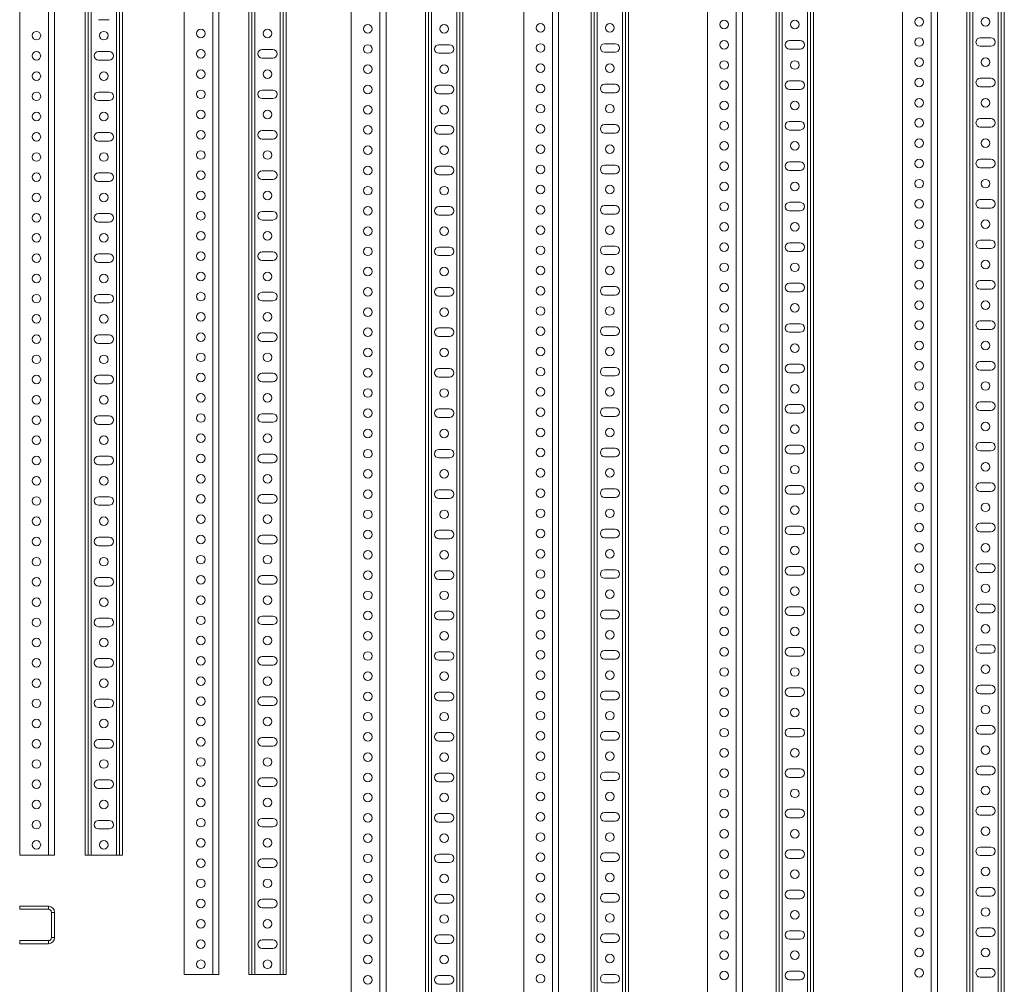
# Model space of a CAD drawing. Header units: millimetres. Extents: x -2 to 2565, y -5169 to 295.
# Tile 2 of 11: x -2 to 972, y -4028 to -3074. Entities that reach past the tile are written whole.
import ezdxf

# ---------------------------------------------------------------- set-up
doc = ezdxf.new("R2010")
doc.units = ezdxf.units.MM

msp = doc.modelspace()

# ---------------------------------------------------------------- linework, layer by layer
at = {"color": 7, "linetype": 'Continuous', "lineweight": 15}
for p, q in [((326.02, -2093.22), (326.02, -4133.22)), ((360.52, -2093.22), (360.52, -4133.22)), ((399.61, -2093.22), (399.61, -4133.22)), ((402.61, -2093.22), (402.61, -4133.22)), ((433.61, -2093.22), (433.61, -4133.22)), ((436.61, -2093.22), (436.61, -4133.22)), ((496.69, -2092.18), (496.69, -4252.18)), ((531.19, -2092.18), (531.19, -4252.18)), ((563.51, -2092.18), (563.51, -4252.18)), ((566.51, -2092.18), (566.51, -4252.18)), ((597.51, -2092.18), (597.51, -4252.18)), ((600.51, -2092.18), (600.51, -4252.18)), ((678.49, -2089.01), (678.49, -4369.01)), ((712.99, -2089.01), (712.99, -4369.01)), ((746.28, -2089.01), (746.28, -4369.01)), ((749.28, -2089.01), (749.28, -4369.01)), ((780.28, -2089.01), (780.28, -4369.01)), ((783.28, -2089.01), (783.28, -4369.01)), ((871.37, -2086.3), (871.37, -4486.3)), ((905.87, -2086.3), (905.87, -4486.3)), ((935.07, -2086.3), (935.07, -4486.3)), ((938.07, -2086.3), (938.07, -4486.3)), ((969.07, -2086.3), (969.07, -4486.3)), ((972.07, -2086.3), (972.07, -4486.3)), ((-1.83, -2099.98), (-1.83, -3899.98)), ((32.67, -2099.98), (32.67, -3899.98)), ((62.86, -2099.98), (62.86, -3899.98)), ((65.86, -2099.98), (65.86, -3899.98)), ((96.86, -2099.98), (96.86, -3899.98)), ((99.86, -2099.98), (99.86, -3899.98)), ((160.74, -2097.98), (160.74, -4017.98)), ((195.24, -2097.98), (195.24, -4017.98)), ((224.74, -2097.98), (224.74, -4017.98)), ((227.74, -2097.98), (227.74, -4017.98)), ((258.74, -2097.98), (258.74, -4017.98)), ((261.74, -2097.98), (261.74, -4017.98)), ((76.11, -3074.23), (86.61, -3074.23)), ((770.03, -3094.76), (759.53, -3094.76)), ((958.82, -3092.05), (948.32, -3092.05)), ((86.61, -3105.73), (76.11, -3105.73)), ((248.49, -3103.73), (237.99, -3103.73)), ((423.36, -3098.97), (412.86, -3098.97)), ((587.26, -3097.93), (576.76, -3097.93)), ((576.76, -3106.43), (587.26, -3106.43)), ((759.53, -3103.26), (770.03, -3103.26)), ((948.32, -3100.55), (958.82, -3100.55)), ((76.11, -3114.23), (86.61, -3114.23)), ((237.99, -3112.23), (248.49, -3112.23)), ((412.86, -3107.47), (423.36, -3107.47)), ((770.03, -3134.76), (759.53, -3134.76)), ((958.82, -3132.05), (948.32, -3132.05)), ((248.49, -3143.73), (237.99, -3143.73)), ((423.36, -3138.97), (412.86, -3138.97)), ((587.26, -3137.93), (576.76, -3137.93)), ((759.53, -3143.26), (770.03, -3143.26)), ((948.32, -3140.55), (958.82, -3140.55)), ((86.61, -3145.73), (76.11, -3145.73)), ((76.11, -3154.23), (86.61, -3154.23)), ((237.99, -3152.23), (248.49, -3152.23)), ((412.86, -3147.47), (423.36, -3147.47)), ((576.76, -3146.43), (587.26, -3146.43)), ((770.03, -3174.76), (759.53, -3174.76)), ((958.82, -3172.05), (948.32, -3172.05)), ((248.49, -3183.73), (237.99, -3183.73)), ((423.36, -3178.97), (412.86, -3178.97)), ((587.26, -3177.93), (576.76, -3177.93)), ((759.53, -3183.26), (770.03, -3183.26)), ((948.32, -3180.55), (958.82, -3180.55)), ((86.61, -3185.73), (76.11, -3185.73)), ((76.11, -3194.23), (86.61, -3194.23)), ((237.99, -3192.23), (248.49, -3192.23)), ((412.86, -3187.47), (423.36, -3187.47)), ((576.76, -3186.43), (587.26, -3186.43)), ((958.82, -3212.05), (948.32, -3212.05)), ((423.36, -3218.97), (412.86, -3218.97)), ((587.26, -3217.93), (576.76, -3217.93)), ((770.03, -3214.76), (759.53, -3214.76)), ((759.53, -3223.26), (770.03, -3223.26)), ((948.32, -3220.55), (958.82, -3220.55)), ((86.61, -3225.73), (76.11, -3225.73)), ((248.49, -3223.73), (237.99, -3223.73)), ((237.99, -3232.23), (248.49, -3232.23)), ((412.86, -3227.47), (423.36, -3227.47)), ((576.76, -3226.43), (587.26, -3226.43)), ((76.11, -3234.23), (86.61, -3234.23)), ((958.82, -3252.05), (948.32, -3252.05)), ((423.36, -3258.97), (412.86, -3258.97)), ((587.26, -3257.93), (576.76, -3257.93)), ((770.03, -3254.76), (759.53, -3254.76)), ((948.32, -3260.55), (958.82, -3260.55)), ((86.61, -3265.73), (76.11, -3265.73)), ((248.49, -3263.73), (237.99, -3263.73)), ((237.99, -3272.23), (248.49, -3272.23)), ((412.86, -3267.47), (423.36, -3267.47)), ((576.76, -3266.43), (587.26, -3266.43)), ((759.53, -3263.26), (770.03, -3263.26)), ((76.11, -3274.23), (86.61, -3274.23)), ((423.36, -3298.97), (412.86, -3298.97)), ((587.26, -3297.93), (576.76, -3297.93)), ((770.03, -3294.76), (759.53, -3294.76)), ((958.82, -3292.05), (948.32, -3292.05)), ((948.32, -3300.55), (958.82, -3300.55)), ((86.61, -3305.73), (76.11, -3305.73)), ((248.49, -3303.73), (237.99, -3303.73)), ((412.86, -3307.47), (423.36, -3307.47)), ((576.76, -3306.43), (587.26, -3306.43)), ((759.53, -3303.26), (770.03, -3303.26)), ((76.11, -3314.23), (86.61, -3314.23)), ((237.99, -3312.23), (248.49, -3312.23)), ((423.36, -3338.97), (412.86, -3338.97)), ((587.26, -3337.93), (576.76, -3337.93)), ((770.03, -3334.76), (759.53, -3334.76)), ((958.82, -3332.05), (948.32, -3332.05)), ((86.61, -3345.73), (76.11, -3345.73)), ((248.49, -3343.73), (237.99, -3343.73)), ((412.86, -3347.47), (423.36, -3347.47)), ((576.76, -3346.43), (587.26, -3346.43)), ((759.53, -3343.26), (770.03, -3343.26)), ((948.32, -3340.55), (958.82, -3340.55)), ((76.11, -3354.23), (86.61, -3354.23)), ((237.99, -3352.23), (248.49, -3352.23)), ((423.36, -3378.97), (412.86, -3378.97)), ((587.26, -3377.93), (576.76, -3377.93)), ((770.03, -3374.76), (759.53, -3374.76)), ((958.82, -3372.05), (948.32, -3372.05)), ((86.61, -3385.73), (76.11, -3385.73)), ((248.49, -3383.73), (237.99, -3383.73)), ((412.86, -3387.47), (423.36, -3387.47)), ((576.76, -3386.43), (587.26, -3386.43)), ((759.53, -3383.26), (770.03, -3383.26)), ((948.32, -3380.55), (958.82, -3380.55)), ((76.11, -3394.23), (86.61, -3394.23)), ((237.99, -3392.23), (248.49, -3392.23)), ((587.26, -3417.93), (576.76, -3417.93)), ((770.03, -3414.76), (759.53, -3414.76)), ((958.82, -3412.05), (948.32, -3412.05)), ((86.61, -3425.73), (76.11, -3425.73)), ((248.49, -3423.73), (237.99, -3423.73)), ((423.36, -3418.97), (412.86, -3418.97)), ((412.86, -3427.47), (423.36, -3427.47)), ((576.76, -3426.43), (587.26, -3426.43)), ((759.53, -3423.26), (770.03, -3423.26)), ((948.32, -3420.55), (958.82, -3420.55)), ((76.11, -3434.23), (86.61, -3434.23)), ((237.99, -3432.23), (248.49, -3432.23)), ((770.03, -3454.76), (759.53, -3454.76)), ((958.82, -3452.05), (948.32, -3452.05)), ((86.61, -3465.73), (76.11, -3465.73)), ((248.49, -3463.73), (237.99, -3463.73)), ((423.36, -3458.97), (412.86, -3458.97)), ((587.26, -3457.93), (576.76, -3457.93)), ((576.76, -3466.43), (587.26, -3466.43)), ((759.53, -3463.26), (770.03, -3463.26)), ((948.32, -3460.55), (958.82, -3460.55)), ((76.11, -3474.23), (86.61, -3474.23)), ((237.99, -3472.23), (248.49, -3472.23)), ((412.86, -3467.47), (423.36, -3467.47)), ((770.03, -3494.76), (759.53, -3494.76)), ((958.82, -3492.05), (948.32, -3492.05)), ((86.61, -3505.73), (76.11, -3505.73)), ((248.49, -3503.73), (237.99, -3503.73)), ((423.36, -3498.97), (412.86, -3498.97)), ((587.26, -3497.93), (576.76, -3497.93)), ((759.53, -3503.26), (770.03, -3503.26)), ((948.32, -3500.55), (958.82, -3500.55)), ((76.11, -3514.23), (86.61, -3514.23)), ((237.99, -3512.23), (248.49, -3512.23)), ((412.86, -3507.47), (423.36, -3507.47)), ((576.76, -3506.43), (587.26, -3506.43)), ((770.03, -3534.76), (759.53, -3534.76)), ((958.82, -3532.05), (948.32, -3532.05)), ((248.49, -3543.73), (237.99, -3543.73)), ((423.36, -3538.97), (412.86, -3538.97)), ((587.26, -3537.93), (576.76, -3537.93)), ((759.53, -3543.26), (770.03, -3543.26)), ((948.32, -3540.55), (958.82, -3540.55)), ((86.61, -3545.73), (76.11, -3545.73)), ((76.11, -3554.23), (86.61, -3554.23)), ((237.99, -3552.23), (248.49, -3552.23)), ((412.86, -3547.47), (423.36, -3547.47)), ((576.76, -3546.43), (587.26, -3546.43)), ((958.82, -3572.05), (948.32, -3572.05)), ((248.49, -3583.73), (237.99, -3583.73)), ((423.36, -3578.97), (412.86, -3578.97)), ((587.26, -3577.93), (576.76, -3577.93)), ((770.03, -3574.76), (759.53, -3574.76)), ((759.53, -3583.26), (770.03, -3583.26)), ((948.32, -3580.55), (958.82, -3580.55)), ((86.61, -3585.73), (76.11, -3585.73)), ((237.99, -3592.23), (248.49, -3592.23)), ((412.86, -3587.47), (423.36, -3587.47)), ((576.76, -3586.43), (587.26, -3586.43)), ((76.11, -3594.23), (86.61, -3594.23)), ((958.82, -3612.05), (948.32, -3612.05)), ((423.36, -3618.97), (412.86, -3618.97)), ((587.26, -3617.93), (576.76, -3617.93)), ((770.03, -3614.76), (759.53, -3614.76)), ((948.32, -3620.55), (958.82, -3620.55)), ((86.61, -3625.73), (76.11, -3625.73)), ((248.49, -3623.73), (237.99, -3623.73)), ((237.99, -3632.23), (248.49, -3632.23)), ((412.86, -3627.47), (423.36, -3627.47)), ((576.76, -3626.43), (587.26, -3626.43)), ((759.53, -3623.26), (770.03, -3623.26)), ((76.11, -3634.23), (86.61, -3634.23)), ((958.82, -3652.05), (948.32, -3652.05)), ((423.36, -3658.97), (412.86, -3658.97)), ((587.26, -3657.93), (576.76, -3657.93)), ((770.03, -3654.76), (759.53, -3654.76)), ((948.32, -3660.55), (958.82, -3660.55)), ((86.61, -3665.73), (76.11, -3665.73)), ((248.49, -3663.73), (237.99, -3663.73)), ((412.86, -3667.47), (423.36, -3667.47)), ((576.76, -3666.43), (587.26, -3666.43)), ((759.53, -3663.26), (770.03, -3663.26)), ((76.11, -3674.23), (86.61, -3674.23)), ((237.99, -3672.23), (248.49, -3672.23)), ((423.36, -3698.97), (412.86, -3698.97)), ((587.26, -3697.93), (576.76, -3697.93)), ((770.03, -3694.76), (759.53, -3694.76)), ((958.82, -3692.05), (948.32, -3692.05)), ((948.32, -3700.55), (958.82, -3700.55)), ((86.61, -3705.73), (76.11, -3705.73)), ((248.49, -3703.73), (237.99, -3703.73)), ((412.86, -3707.47), (423.36, -3707.47)), ((576.76, -3706.43), (587.26, -3706.43)), ((759.53, -3703.26), (770.03, -3703.26)), ((76.11, -3714.23), (86.61, -3714.23)), ((237.99, -3712.23), (248.49, -3712.23)), ((423.36, -3738.97), (412.86, -3738.97)), ((587.26, -3737.93), (576.76, -3737.93)), ((770.03, -3734.76), (759.53, -3734.76)), ((958.82, -3732.05), (948.32, -3732.05)), ((86.61, -3745.73), (76.11, -3745.73)), ((248.49, -3743.73), (237.99, -3743.73)), ((412.86, -3747.47), (423.36, -3747.47)), ((576.76, -3746.43), (587.26, -3746.43)), ((759.53, -3743.26), (770.03, -3743.26)), ((948.32, -3740.55), (958.82, -3740.55)), ((76.11, -3754.23), (86.61, -3754.23)), ((237.99, -3752.23), (248.49, -3752.23)), ((587.26, -3777.93), (576.76, -3777.93)), ((770.03, -3774.76), (759.53, -3774.76)), ((958.82, -3772.05), (948.32, -3772.05)), ((86.61, -3785.73), (76.11, -3785.73)), ((248.49, -3783.73), (237.99, -3783.73)), ((423.36, -3778.97), (412.86, -3778.97)), ((412.86, -3787.47), (423.36, -3787.47)), ((576.76, -3786.43), (587.26, -3786.43)), ((759.53, -3783.26), (770.03, -3783.26)), ((948.32, -3780.55), (958.82, -3780.55)), ((76.11, -3794.23), (86.61, -3794.23)), ((237.99, -3792.23), (248.49, -3792.23)), ((770.03, -3814.76), (759.53, -3814.76)), ((958.82, -3812.05), (948.32, -3812.05)), ((86.61, -3825.73), (76.11, -3825.73)), ((248.49, -3823.73), (237.99, -3823.73)), ((423.36, -3818.97), (412.86, -3818.97)), ((587.26, -3817.93), (576.76, -3817.93)), ((576.76, -3826.43), (587.26, -3826.43)), ((759.53, -3823.26), (770.03, -3823.26)), ((948.32, -3820.55), (958.82, -3820.55)), ((76.11, -3834.23), (86.61, -3834.23)), ((237.99, -3832.23), (248.49, -3832.23)), ((412.86, -3827.47), (423.36, -3827.47)), ((770.03, -3854.76), (759.53, -3854.76)), ((958.82, -3852.05), (948.32, -3852.05)), ((86.61, -3865.73), (76.11, -3865.73)), ((248.49, -3863.73), (237.99, -3863.73)), ((423.36, -3858.97), (412.86, -3858.97)), ((587.26, -3857.93), (576.76, -3857.93)), ((759.53, -3863.26), (770.03, -3863.26)), ((948.32, -3860.55), (958.82, -3860.55)), ((76.11, -3874.23), (86.61, -3874.23)), ((237.99, -3872.23), (248.49, -3872.23)), ((412.86, -3867.47), (423.36, -3867.47)), ((576.76, -3866.43), (587.26, -3866.43)), ((770.03, -3894.76), (759.53, -3894.76)), ((958.82, -3892.05), (948.32, -3892.05)), ((-1.83, -3899.98), (26.67, -3899.98)), ((26.67, -3899.98), (32.67, -3899.98)), ((65.86, -3899.98), (62.86, -3899.98)), ((68.86, -3899.98), (65.86, -3899.98)), ((93.86, -3899.98), (68.86, -3899.98)), ((96.86, -3899.98), (93.86, -3899.98)), ((99.86, -3899.98), (96.86, -3899.98)), ((248.49, -3903.73), (237.99, -3903.73)), ((423.36, -3898.97), (412.86, -3898.97)), ((587.26, -3897.93), (576.76, -3897.93)), ((759.53, -3903.26), (770.03, -3903.26)), ((948.32, -3900.55), (958.82, -3900.55)), ((237.99, -3912.23), (248.49, -3912.23)), ((412.86, -3907.47), (423.36, -3907.47)), ((576.76, -3906.43), (587.26, -3906.43)), ((958.82, -3932.05), (948.32, -3932.05)), ((248.49, -3943.73), (237.99, -3943.73)), ((423.36, -3938.97), (412.86, -3938.97)), ((587.26, -3937.93), (576.76, -3937.93)), ((770.03, -3934.76), (759.53, -3934.76)), ((759.53, -3943.26), (770.03, -3943.26)), ((948.32, -3940.55), (958.82, -3940.55)), ((-1.83, -3953.62), (-1.83, -3950.62)), ((26.67, -3950.62), (-1.83, -3950.62)), ((26.67, -3953.62), (-1.83, -3953.62)), ((237.99, -3952.23), (248.49, -3952.23)), ((412.86, -3947.47), (423.36, -3947.47)), ((576.76, -3946.43), (587.26, -3946.43)), ((29.67, -3981.62), (29.67, -3956.62)), ((32.67, -3981.62), (32.67, -3956.62)), ((958.82, -3972.05), (948.32, -3972.05)), ((423.36, -3978.97), (412.86, -3978.97)), ((587.26, -3977.93), (576.76, -3977.93)), ((770.03, -3974.76), (759.53, -3974.76)), ((948.32, -3980.55), (958.82, -3980.55)), ((-1.83, -3984.62), (26.67, -3984.62)), ((-1.83, -3987.62), (-1.83, -3984.62)), ((-1.83, -3987.62), (26.67, -3987.62)), ((248.49, -3983.73), (237.99, -3983.73)), ((237.99, -3992.23), (248.49, -3992.23)), ((412.86, -3987.47), (423.36, -3987.47)), ((576.76, -3986.43), (587.26, -3986.43)), ((759.53, -3983.26), (770.03, -3983.26)), ((958.82, -4012.05), (948.32, -4012.05)), ((160.74, -4017.98), (189.24, -4017.98)), ((189.24, -4017.98), (195.24, -4017.98)), ((227.74, -4017.98), (224.74, -4017.98)), ((230.74, -4017.98), (227.74, -4017.98)), ((255.74, -4017.98), (230.74, -4017.98)), ((258.74, -4017.98), (255.74, -4017.98)), ((261.74, -4017.98), (258.74, -4017.98)), ((423.36, -4018.97), (412.86, -4018.97)), ((587.26, -4017.93), (576.76, -4017.93)), ((770.03, -4014.76), (759.53, -4014.76)), ((948.32, -4020.55), (958.82, -4020.55)), ((412.86, -4027.47), (423.36, -4027.47)), ((576.76, -4026.43), (587.26, -4026.43)), ((759.53, -4023.26), (770.03, -4023.26))]:
    msp.add_line(p, q, dxfattribs=at)
at = {"color": 8, "linetype": 'Continuous', "lineweight": 0}
for p, q in [((354.52, -2093.22), (354.52, -4133.22)), ((405.61, -2093.22), (405.61, -4133.22)), ((430.61, -2093.22), (430.61, -4133.22)), ((525.19, -2092.18), (525.19, -4252.18)), ((569.51, -2092.18), (569.51, -4252.18)), ((594.51, -2092.18), (594.51, -4252.18)), ((706.99, -2089.01), (706.99, -4369.01)), ((752.28, -2089.01), (752.28, -4369.01)), ((777.28, -2089.01), (777.28, -4369.01)), ((899.87, -2086.3), (899.87, -4486.3)), ((941.07, -2086.3), (941.07, -4486.3)), ((966.07, -2086.3), (966.07, -4486.3)), ((26.67, -2099.98), (26.67, -3899.98)), ((68.86, -2099.98), (68.86, -3899.98)), ((93.86, -2099.98), (93.86, -3899.98)), ((189.24, -2097.98), (189.24, -4017.98)), ((230.74, -2097.98), (230.74, -4017.98)), ((255.74, -2097.98), (255.74, -4017.98)), ((26.67, -3953.62), (26.67, -3950.62)), ((32.67, -3956.62), (29.67, -3956.62)), ((29.67, -3981.62), (32.67, -3981.62)), ((26.67, -3987.62), (26.67, -3984.62))]:
    msp.add_line(p, q, dxfattribs=at)
at = {"color": 7, "linetype": 'Continuous', "lineweight": 15}
for centre in [(694.99, -3079.01), (764.78, -3079.01), (887.87, -3076.3), (953.57, -3076.3), (14.67, -3089.98), (81.36, -3089.98), (177.24, -3087.98), (243.24, -3087.98), (342.52, -3083.22), (418.11, -3083.22), (513.19, -3082.18), (582.01, -3082.18), (694.99, -3099.01), (887.87, -3096.3), (14.67, -3109.98), (177.24, -3107.98), (342.52, -3103.22), (513.19, -3102.18), (694.99, -3119.01), (764.78, -3119.01), (887.87, -3116.3), (953.57, -3116.3), (14.67, -3129.98), (81.36, -3129.98), (177.24, -3127.98), (243.24, -3127.98), (342.52, -3123.22), (418.11, -3123.22), (513.19, -3122.18), (582.01, -3122.18), (694.99, -3139.01), (887.87, -3136.3), (177.24, -3147.98), (342.52, -3143.22), (513.19, -3142.18), (14.67, -3149.98), (694.99, -3159.01), (764.78, -3159.01), (887.87, -3156.3), (953.57, -3156.3), (177.24, -3167.98), (243.24, -3167.98), (342.52, -3163.22), (418.11, -3163.22), (513.19, -3162.18), (582.01, -3162.18), (14.67, -3169.98), (81.36, -3169.98), (694.99, -3179.01), (887.87, -3176.3), (177.24, -3187.98), (342.52, -3183.22), (513.19, -3182.18), (14.67, -3189.98), (887.87, -3196.3), (953.57, -3196.3), (177.24, -3207.98), (243.24, -3207.98), (342.52, -3203.22), (418.11, -3203.22), (513.19, -3202.18), (582.01, -3202.18), (694.99, -3199.01), (764.78, -3199.01), (14.67, -3209.98), (81.36, -3209.98), (887.87, -3216.3), (342.52, -3223.22), (513.19, -3222.18), (694.99, -3219.01), (14.67, -3229.98), (177.24, -3227.98), (887.87, -3236.3), (953.57, -3236.3), (342.52, -3243.22), (418.11, -3243.22), (513.19, -3242.18), (582.01, -3242.18), (694.99, -3239.01), (764.78, -3239.01), (14.67, -3249.98), (81.36, -3249.98), (177.24, -3247.98), (243.24, -3247.98), (887.87, -3256.3), (342.52, -3263.22), (513.19, -3262.18), (694.99, -3259.01), (14.67, -3269.98), (177.24, -3267.98), (887.87, -3276.3), (953.57, -3276.3), (342.52, -3283.22), (418.11, -3283.22), (513.19, -3282.18), (582.01, -3282.18), (694.99, -3279.01), (764.78, -3279.01), (14.67, -3289.98), (81.36, -3289.98), (177.24, -3287.98), (243.24, -3287.98), (342.52, -3303.22), (513.19, -3302.18), (694.99, -3299.01), (887.87, -3296.3), (14.67, -3309.98), (177.24, -3307.98), (342.52, -3323.22), (418.11, -3323.22), (513.19, -3322.18), (582.01, -3322.18), (694.99, -3319.01), (764.78, -3319.01), (887.87, -3316.3), (953.57, -3316.3), (14.67, -3329.98), (81.36, -3329.98), (177.24, -3327.98), (243.24, -3327.98), (342.52, -3343.22), (513.19, -3342.18), (694.99, -3339.01), (887.87, -3336.3), (14.67, -3349.98), (177.24, -3347.98), (342.52, -3363.22), (418.11, -3363.22), (513.19, -3362.18), (582.01, -3362.18), (694.99, -3359.01), (764.78, -3359.01), (887.87, -3356.3), (953.57, -3356.3), (14.67, -3369.98), (81.36, -3369.98), (177.24, -3367.98), (243.24, -3367.98), (342.52, -3383.22), (513.19, -3382.18), (694.99, -3379.01), (887.87, -3376.3), (14.67, -3389.98), (177.24, -3387.98), (513.19, -3402.18), (582.01, -3402.18), (694.99, -3399.01), (764.78, -3399.01), (887.87, -3396.3), (953.57, -3396.3), (14.67, -3409.98), (81.36, -3409.98), (177.24, -3407.98), (243.24, -3407.98), (342.52, -3403.22), (418.11, -3403.22), (513.19, -3422.18), (694.99, -3419.01), (887.87, -3416.3), (14.67, -3429.98), (177.24, -3427.98), (342.52, -3423.22), (694.99, -3439.01), (764.78, -3439.01), (887.87, -3436.3), (953.57, -3436.3), (14.67, -3449.98), (81.36, -3449.98), (177.24, -3447.98), (243.24, -3447.98), (342.52, -3443.22), (418.11, -3443.22), (513.19, -3442.18), (582.01, -3442.18), (694.99, -3459.01), (887.87, -3456.3), (14.67, -3469.98), (177.24, -3467.98), (342.52, -3463.22), (513.19, -3462.18), (694.99, -3479.01), (764.78, -3479.01), (887.87, -3476.3), (953.57, -3476.3), (14.67, -3489.98), (81.36, -3489.98), (177.24, -3487.98), (243.24, -3487.98), (342.52, -3483.22), (418.11, -3483.22), (513.19, -3482.18), (582.01, -3482.18), (694.99, -3499.01), (887.87, -3496.3), (14.67, -3509.98), (177.24, -3507.98), (342.52, -3503.22), (513.19, -3502.18), (694.99, -3519.01), (764.78, -3519.01), (887.87, -3516.3), (953.57, -3516.3), (177.24, -3527.98), (243.24, -3527.98), (342.52, -3523.22), (418.11, -3523.22), (513.19, -3522.18), (582.01, -3522.18), (14.67, -3529.98), (81.36, -3529.98), (694.99, -3539.01), (887.87, -3536.3), (177.24, -3547.98), (342.52, -3543.22), (513.19, -3542.18), (14.67, -3549.98), (887.87, -3556.3), (953.57, -3556.3), (177.24, -3567.98), (243.24, -3567.98), (342.52, -3563.22), (418.11, -3563.22), (513.19, -3562.18), (582.01, -3562.18), (694.99, -3559.01), (764.78, -3559.01), (14.67, -3569.98), (81.36, -3569.98), (887.87, -3576.3), (177.24, -3587.98), (342.52, -3583.22), (513.19, -3582.18), (694.99, -3579.01), (14.67, -3589.98), (887.87, -3596.3), (953.57, -3596.3), (342.52, -3603.22), (418.11, -3603.22), (513.19, -3602.18), (582.01, -3602.18), (694.99, -3599.01), (764.78, -3599.01), (14.67, -3609.98), (81.36, -3609.98), (177.24, -3607.98), (243.24, -3607.98), (887.87, -3616.3), (342.52, -3623.22), (513.19, -3622.18), (694.99, -3619.01), (14.67, -3629.98), (177.24, -3627.98), (887.87, -3636.3), (953.57, -3636.3), (342.52, -3643.22), (418.11, -3643.22), (513.19, -3642.18), (582.01, -3642.18), (694.99, -3639.01), (764.78, -3639.01), (14.67, -3649.98), (81.36, -3649.98), (177.24, -3647.98), (243.24, -3647.98), (887.87, -3656.3), (342.52, -3663.22), (513.19, -3662.18), (694.99, -3659.01), (14.67, -3669.98), (177.24, -3667.98), (342.52, -3683.22), (418.11, -3683.22), (513.19, -3682.18), (582.01, -3682.18), (694.99, -3679.01), (764.78, -3679.01), (887.87, -3676.3), (953.57, -3676.3), (14.67, -3689.98), (81.36, -3689.98), (177.24, -3687.98), (243.24, -3687.98), (342.52, -3703.22), (513.19, -3702.18), (694.99, -3699.01), (887.87, -3696.3), (14.67, -3709.98), (177.24, -3707.98), (342.52, -3723.22), (418.11, -3723.22), (513.19, -3722.18), (582.01, -3722.18), (694.99, -3719.01), (764.78, -3719.01), (887.87, -3716.3), (953.57, -3716.3), (14.67, -3729.98), (81.36, -3729.98), (177.24, -3727.98), (243.24, -3727.98), (342.52, -3743.22), (513.19, -3742.18), (694.99, -3739.01), (887.87, -3736.3), (14.67, -3749.98), (177.24, -3747.98), (342.52, -3763.22), (418.11, -3763.22), (513.19, -3762.18), (582.01, -3762.18), (694.99, -3759.01), (764.78, -3759.01), (887.87, -3756.3), (953.57, -3756.3), (14.67, -3769.98), (81.36, -3769.98), (177.24, -3767.98), (243.24, -3767.98), (513.19, -3782.18), (694.99, -3779.01), (887.87, -3776.3), (14.67, -3789.98), (177.24, -3787.98), (342.52, -3783.22), (513.19, -3802.18), (582.01, -3802.18), (694.99, -3799.01), (764.78, -3799.01), (887.87, -3796.3), (953.57, -3796.3), (14.67, -3809.98), (81.36, -3809.98), (177.24, -3807.98), (243.24, -3807.98), (342.52, -3803.22), (418.11, -3803.22), (694.99, -3819.01), (887.87, -3816.3), (14.67, -3829.98), (177.24, -3827.98), (342.52, -3823.22), (513.19, -3822.18), (694.99, -3839.01), (764.78, -3839.01), (887.87, -3836.3), (953.57, -3836.3), (14.67, -3849.98), (81.36, -3849.98), (177.24, -3847.98), (243.24, -3847.98), (342.52, -3843.22), (418.11, -3843.22), (513.19, -3842.18), (582.01, -3842.18), (694.99, -3859.01), (887.87, -3856.3), (14.67, -3869.98), (177.24, -3867.98), (342.52, -3863.22), (513.19, -3862.18), (694.99, -3879.01), (764.78, -3879.01), (887.87, -3876.3), (953.57, -3876.3), (14.67, -3889.98), (81.36, -3889.98), (177.24, -3887.98), (243.24, -3887.98), (342.52, -3883.22), (418.11, -3883.22), (513.19, -3882.18), (582.01, -3882.18), (694.99, -3899.01), (887.87, -3896.3), (177.24, -3907.98), (342.52, -3903.22), (513.19, -3902.18), (694.99, -3919.01), (764.78, -3919.01), (887.87, -3916.3), (953.57, -3916.3), (177.24, -3927.98), (243.24, -3927.98), (342.52, -3923.22), (418.11, -3923.22), (513.19, -3922.18), (582.01, -3922.18), (887.87, -3936.3), (177.24, -3947.98), (342.52, -3943.22), (513.19, -3942.18), (694.99, -3939.01), (887.87, -3956.3), (953.57, -3956.3), (177.24, -3967.98), (243.24, -3967.98), (342.52, -3963.22), (418.11, -3963.22), (513.19, -3962.18), (582.01, -3962.18), (694.99, -3959.01), (764.78, -3959.01), (887.87, -3976.3), (342.52, -3983.22), (513.19, -3982.18), (694.99, -3979.01), (177.24, -3987.98), (887.87, -3996.3), (953.57, -3996.3), (342.52, -4003.22), (418.11, -4003.22), (513.19, -4002.18), (582.01, -4002.18), (694.99, -3999.01), (764.78, -3999.01), (177.24, -4007.98), (243.24, -4007.98), (887.87, -4016.3), (342.52, -4023.22), (513.19, -4022.18), (694.99, -4019.01)]:
    msp.add_circle(centre, 4.25, dxfattribs=at)
for centre, radius, start, end in [((759.53, -3099.01), 4.25, 90, 270), ((770.03, -3099.01), 4.25, 270, 90), ((948.32, -3096.3), 4.25, 90, 270), ((958.82, -3096.3), 4.25, 270, 90), ((76.11, -3109.98), 4.25, 90, 270), ((86.61, -3109.98), 4.25, 270, 90), ((237.99, -3107.98), 4.25, 90, 270), ((248.49, -3107.98), 4.25, 270, 90), ((412.86, -3103.22), 4.25, 90, 270), ((423.36, -3103.22), 4.25, 270, 90), ((576.76, -3102.18), 4.25, 90, 270), ((587.26, -3102.18), 4.25, 270, 90), ((759.53, -3139.01), 4.25, 90, 270), ((770.03, -3139.01), 4.25, 270, 90), ((948.32, -3136.3), 4.25, 90, 270), ((958.82, -3136.3), 4.25, 270, 90), ((237.99, -3147.98), 4.25, 90, 270), ((248.49, -3147.98), 4.25, 270, 90), ((412.86, -3143.22), 4.25, 90, 270), ((423.36, -3143.22), 4.25, 270, 90), ((576.76, -3142.18), 4.25, 90, 270), ((587.26, -3142.18), 4.25, 270, 90), ((76.11, -3149.98), 4.25, 90, 270), ((86.61, -3149.98), 4.25, 270, 90), ((759.53, -3179.01), 4.25, 90, 270), ((770.03, -3179.01), 4.25, 270, 90), ((948.32, -3176.3), 4.25, 90, 270), ((958.82, -3176.3), 4.25, 270, 90), ((237.99, -3187.98), 4.25, 90, 270), ((248.49, -3187.98), 4.25, 270, 90), ((412.86, -3183.22), 4.25, 90, 270), ((423.36, -3183.22), 4.25, 270, 90), ((576.76, -3182.18), 4.25, 90, 270), ((587.26, -3182.18), 4.25, 270, 90), ((76.11, -3189.98), 4.25, 90, 270), ((86.61, -3189.98), 4.25, 270, 90), ((948.32, -3216.3), 4.25, 90, 270), ((958.82, -3216.3), 4.25, 270, 90), ((412.86, -3223.22), 4.25, 90, 270), ((423.36, -3223.22), 4.25, 270, 90), ((576.76, -3222.18), 4.25, 90, 270), ((587.26, -3222.18), 4.25, 270, 90), ((759.53, -3219.01), 4.25, 90, 270), ((770.03, -3219.01), 4.25, 270, 90), ((76.11, -3229.98), 4.25, 90, 270), ((86.61, -3229.98), 4.25, 270, 90), ((237.99, -3227.98), 4.25, 90, 270), ((248.49, -3227.98), 4.25, 270, 90), ((948.32, -3256.3), 4.25, 90, 270), ((958.82, -3256.3), 4.25, 270, 90), ((412.86, -3263.22), 4.25, 90, 270), ((423.36, -3263.22), 4.25, 270, 90), ((576.76, -3262.18), 4.25, 90, 270), ((587.26, -3262.18), 4.25, 270, 90), ((759.53, -3259.01), 4.25, 90, 270), ((770.03, -3259.01), 4.25, 270, 90), ((76.11, -3269.98), 4.25, 90, 270), ((86.61, -3269.98), 4.25, 270, 90), ((237.99, -3267.98), 4.25, 90, 270), ((248.49, -3267.98), 4.25, 270, 90), ((412.86, -3303.22), 4.25, 90, 270), ((423.36, -3303.22), 4.25, 270, 90), ((576.76, -3302.18), 4.25, 90, 270), ((587.26, -3302.18), 4.25, 270, 90), ((759.53, -3299.01), 4.25, 90, 270), ((770.03, -3299.01), 4.25, 270, 90), ((948.32, -3296.3), 4.25, 90, 270), ((958.82, -3296.3), 4.25, 270, 90), ((76.11, -3309.98), 4.25, 90, 270), ((86.61, -3309.98), 4.25, 270, 90), ((237.99, -3307.98), 4.25, 90, 270), ((248.49, -3307.98), 4.25, 270, 90), ((412.86, -3343.22), 4.25, 90, 270), ((423.36, -3343.22), 4.25, 270, 90), ((576.76, -3342.18), 4.25, 90, 270), ((587.26, -3342.18), 4.25, 270, 90), ((759.53, -3339.01), 4.25, 90, 270), ((770.03, -3339.01), 4.25, 270, 90), ((948.32, -3336.3), 4.25, 90, 270), ((958.82, -3336.3), 4.25, 270, 90), ((76.11, -3349.98), 4.25, 90, 270), ((86.61, -3349.98), 4.25, 270, 90), ((237.99, -3347.98), 4.25, 90, 270), ((248.49, -3347.98), 4.25, 270, 90), ((412.86, -3383.22), 4.25, 90, 270), ((423.36, -3383.22), 4.25, 270, 90), ((576.76, -3382.18), 4.25, 90, 270), ((587.26, -3382.18), 4.25, 270, 90), ((759.53, -3379.01), 4.25, 90, 270), ((770.03, -3379.01), 4.25, 270, 90), ((948.32, -3376.3), 4.25, 90, 270), ((958.82, -3376.3), 4.25, 270, 90), ((76.11, -3389.98), 4.25, 90, 270), ((86.61, -3389.98), 4.25, 270, 90), ((237.99, -3387.98), 4.25, 90, 270), ((248.49, -3387.98), 4.25, 270, 90), ((576.76, -3422.18), 4.25, 90, 270), ((587.26, -3422.18), 4.25, 270, 90), ((759.53, -3419.01), 4.25, 90, 270), ((770.03, -3419.01), 4.25, 270, 90), ((948.32, -3416.3), 4.25, 90, 270), ((958.82, -3416.3), 4.25, 270, 90), ((76.11, -3429.98), 4.25, 90, 270), ((86.61, -3429.98), 4.25, 270, 90), ((237.99, -3427.98), 4.25, 90, 270), ((248.49, -3427.98), 4.25, 270, 90), ((412.86, -3423.22), 4.25, 90, 270), ((423.36, -3423.22), 4.25, 270, 90), ((759.53, -3459.01), 4.25, 90, 270), ((770.03, -3459.01), 4.25, 270, 90), ((948.32, -3456.3), 4.25, 90, 270), ((958.82, -3456.3), 4.25, 270, 90), ((76.11, -3469.98), 4.25, 90, 270), ((86.61, -3469.98), 4.25, 270, 90), ((237.99, -3467.98), 4.25, 90, 270), ((248.49, -3467.98), 4.25, 270, 90), ((412.86, -3463.22), 4.25, 90, 270), ((423.36, -3463.22), 4.25, 270, 90), ((576.76, -3462.18), 4.25, 90, 270), ((587.26, -3462.18), 4.25, 270, 90), ((759.53, -3499.01), 4.25, 90, 270), ((770.03, -3499.01), 4.25, 270, 90), ((948.32, -3496.3), 4.25, 90, 270), ((958.82, -3496.3), 4.25, 270, 90), ((76.11, -3509.98), 4.25, 90, 270), ((86.61, -3509.98), 4.25, 270, 90), ((237.99, -3507.98), 4.25, 90, 270), ((248.49, -3507.98), 4.25, 270, 90), ((412.86, -3503.22), 4.25, 90, 270), ((423.36, -3503.22), 4.25, 270, 90), ((576.76, -3502.18), 4.25, 90, 270), ((587.26, -3502.18), 4.25, 270, 90), ((759.53, -3539.01), 4.25, 90, 270), ((770.03, -3539.01), 4.25, 270, 90), ((948.32, -3536.3), 4.25, 90, 270), ((958.82, -3536.3), 4.25, 270, 90), ((237.99, -3547.98), 4.25, 90, 270), ((248.49, -3547.98), 4.25, 270, 90), ((412.86, -3543.22), 4.25, 90, 270), ((423.36, -3543.22), 4.25, 270, 90), ((576.76, -3542.18), 4.25, 90, 270), ((587.26, -3542.18), 4.25, 270, 90), ((76.11, -3549.98), 4.25, 90, 270), ((86.61, -3549.98), 4.25, 270, 90), ((948.32, -3576.3), 4.25, 90, 270), ((958.82, -3576.3), 4.25, 270, 90), ((237.99, -3587.98), 4.25, 90, 270), ((248.49, -3587.98), 4.25, 270, 90), ((412.86, -3583.22), 4.25, 90, 270), ((423.36, -3583.22), 4.25, 270, 90), ((576.76, -3582.18), 4.25, 90, 270), ((587.26, -3582.18), 4.25, 270, 90), ((759.53, -3579.01), 4.25, 90, 270), ((770.03, -3579.01), 4.25, 270, 90), ((76.11, -3589.98), 4.25, 90, 270), ((86.61, -3589.98), 4.25, 270, 90), ((948.32, -3616.3), 4.25, 90, 270), ((958.82, -3616.3), 4.25, 270, 90), ((412.86, -3623.22), 4.25, 90, 270), ((423.36, -3623.22), 4.25, 270, 90), ((576.76, -3622.18), 4.25, 90, 270), ((587.26, -3622.18), 4.25, 270, 90), ((759.53, -3619.01), 4.25, 90, 270), ((770.03, -3619.01), 4.25, 270, 90), ((76.11, -3629.98), 4.25, 90, 270), ((86.61, -3629.98), 4.25, 270, 90), ((237.99, -3627.98), 4.25, 90, 270), ((248.49, -3627.98), 4.25, 270, 90), ((948.32, -3656.3), 4.25, 90, 270), ((958.82, -3656.3), 4.25, 270, 90), ((412.86, -3663.22), 4.25, 90, 270), ((423.36, -3663.22), 4.25, 270, 90), ((576.76, -3662.18), 4.25, 90, 270), ((587.26, -3662.18), 4.25, 270, 90), ((759.53, -3659.01), 4.25, 90, 270), ((770.03, -3659.01), 4.25, 270, 90), ((76.11, -3669.98), 4.25, 90, 270), ((86.61, -3669.98), 4.25, 270, 90), ((237.99, -3667.98), 4.25, 90, 270), ((248.49, -3667.98), 4.25, 270, 90), ((412.86, -3703.22), 4.25, 90, 270), ((423.36, -3703.22), 4.25, 270, 90), ((576.76, -3702.18), 4.25, 90, 270), ((587.26, -3702.18), 4.25, 270, 90), ((759.53, -3699.01), 4.25, 90, 270), ((770.03, -3699.01), 4.25, 270, 90), ((948.32, -3696.3), 4.25, 90, 270), ((958.82, -3696.3), 4.25, 270, 90), ((76.11, -3709.98), 4.25, 90, 270), ((86.61, -3709.98), 4.25, 270, 90), ((237.99, -3707.98), 4.25, 90, 270), ((248.49, -3707.98), 4.25, 270, 90), ((412.86, -3743.22), 4.25, 90, 270), ((423.36, -3743.22), 4.25, 270, 90), ((576.76, -3742.18), 4.25, 90, 270), ((587.26, -3742.18), 4.25, 270, 90), ((759.53, -3739.01), 4.25, 90, 270), ((770.03, -3739.01), 4.25, 270, 90), ((948.32, -3736.3), 4.25, 90, 270), ((958.82, -3736.3), 4.25, 270, 90), ((76.11, -3749.98), 4.25, 90, 270), ((86.61, -3749.98), 4.25, 270, 90), ((237.99, -3747.98), 4.25, 90, 270), ((248.49, -3747.98), 4.25, 270, 90), ((576.76, -3782.18), 4.25, 90, 270), ((587.26, -3782.18), 4.25, 270, 90), ((759.53, -3779.01), 4.25, 90, 270), ((770.03, -3779.01), 4.25, 270, 90), ((948.32, -3776.3), 4.25, 90, 270), ((958.82, -3776.3), 4.25, 270, 90), ((76.11, -3789.98), 4.25, 90, 270), ((86.61, -3789.98), 4.25, 270, 90), ((237.99, -3787.98), 4.25, 90, 270), ((248.49, -3787.98), 4.25, 270, 90), ((412.86, -3783.22), 4.25, 90, 270), ((423.36, -3783.22), 4.25, 270, 90), ((759.53, -3819.01), 4.25, 90, 270), ((770.03, -3819.01), 4.25, 270, 90), ((948.32, -3816.3), 4.25, 90, 270), ((958.82, -3816.3), 4.25, 270, 90), ((76.11, -3829.98), 4.25, 90, 270), ((86.61, -3829.98), 4.25, 270, 90), ((237.99, -3827.98), 4.25, 90, 270), ((248.49, -3827.98), 4.25, 270, 90), ((412.86, -3823.22), 4.25, 90, 270), ((423.36, -3823.22), 4.25, 270, 90), ((576.76, -3822.18), 4.25, 90, 270), ((587.26, -3822.18), 4.25, 270, 90), ((759.53, -3859.01), 4.25, 90, 270), ((770.03, -3859.01), 4.25, 270, 90), ((948.32, -3856.3), 4.25, 90, 270), ((958.82, -3856.3), 4.25, 270, 90), ((76.11, -3869.98), 4.25, 90, 270), ((86.61, -3869.98), 4.25, 270, 90), ((237.99, -3867.98), 4.25, 90, 270), ((248.49, -3867.98), 4.25, 270, 90), ((412.86, -3863.22), 4.25, 90, 270), ((423.36, -3863.22), 4.25, 270, 90), ((576.76, -3862.18), 4.25, 90, 270), ((587.26, -3862.18), 4.25, 270, 90), ((759.53, -3899.01), 4.25, 90, 270), ((770.03, -3899.01), 4.25, 270, 90), ((948.32, -3896.3), 4.25, 90, 270), ((958.82, -3896.3), 4.25, 270, 90), ((237.99, -3907.98), 4.25, 90, 270), ((248.49, -3907.98), 4.25, 270, 90), ((412.86, -3903.22), 4.25, 90, 270), ((423.36, -3903.22), 4.25, 270, 90), ((576.76, -3902.18), 4.25, 90, 270), ((587.26, -3902.18), 4.25, 270, 90), ((948.32, -3936.3), 4.25, 90, 270), ((958.82, -3936.3), 4.25, 270, 90), ((237.99, -3947.98), 4.25, 90, 270), ((248.49, -3947.98), 4.25, 270, 90), ((412.86, -3943.22), 4.25, 90, 270), ((423.36, -3943.22), 4.25, 270, 90), ((576.76, -3942.18), 4.25, 90, 270), ((587.26, -3942.18), 4.25, 270, 90), ((759.53, -3939.01), 4.25, 90, 270), ((770.03, -3939.01), 4.25, 270, 90), ((26.67, -3956.62), 6, 0, 90), ((26.67, -3956.62), 3, 0, 90), ((948.32, -3976.3), 4.25, 90, 270), ((958.82, -3976.3), 4.25, 270, 90), ((26.67, -3981.62), 6, 270, 0), ((26.67, -3981.62), 3, 270, 0), ((412.86, -3983.22), 4.25, 90, 270), ((423.36, -3983.22), 4.25, 270, 90), ((576.76, -3982.18), 4.25, 90, 270), ((587.26, -3982.18), 4.25, 270, 90), ((759.53, -3979.01), 4.25, 90, 270), ((770.03, -3979.01), 4.25, 270, 90), ((237.99, -3987.98), 4.25, 90, 270), ((248.49, -3987.98), 4.25, 270, 90), ((948.32, -4016.3), 4.25, 90, 270), ((958.82, -4016.3), 4.25, 270, 90), ((412.86, -4023.22), 4.25, 90, 270), ((423.36, -4023.22), 4.25, 270, 90), ((576.76, -4022.18), 4.25, 90, 270), ((587.26, -4022.18), 4.25, 270, 90), ((759.53, -4019.01), 4.25, 90, 270), ((770.03, -4019.01), 4.25, 270, 90)]:
    msp.add_arc(centre, radius, start, end, dxfattribs=at)

doc.saveas('drawing.dxf')
